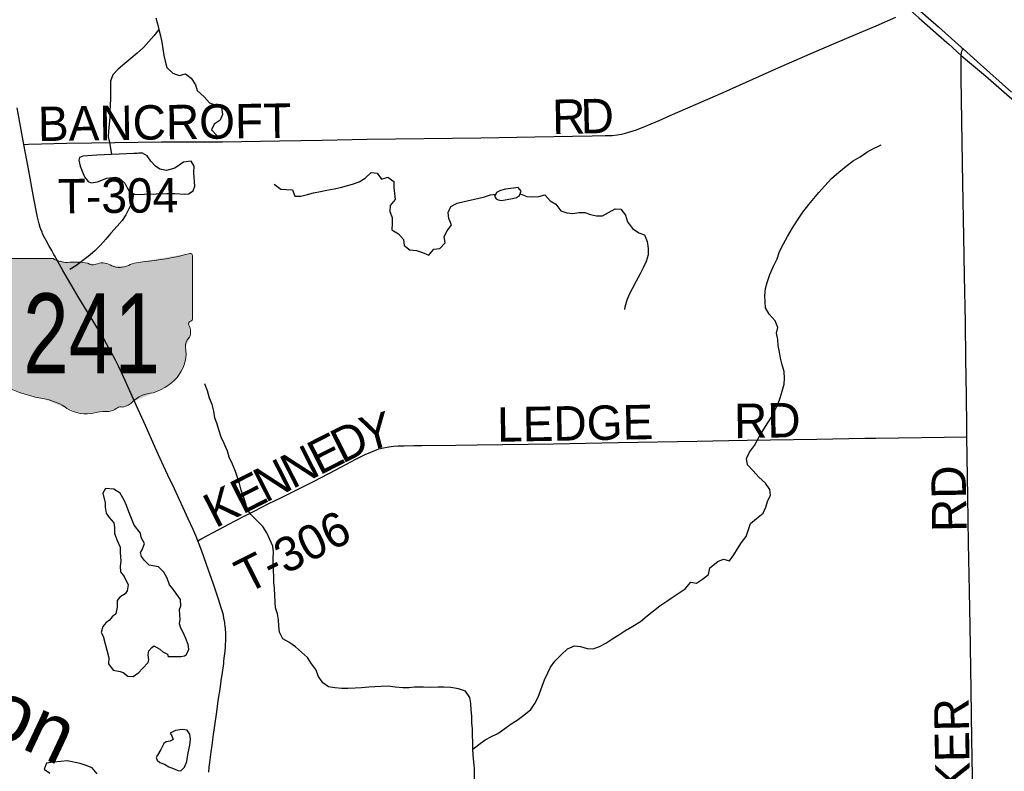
# Model space of a CAD drawing. Header units: feet. Extents: x 2113747 to 2516209, y 960708 to 1356798.
# Tile 250 of 253: x 2369266 to 2377840, y 1211992 to 1218537. Entities that reach past the tile are written whole.
import ezdxf
from ezdxf.enums import TextEntityAlignment as Align

# ---------------------------------------------------------------- set-up
doc = ezdxf.new("R2010")
doc.units = ezdxf.units.FT
doc.header["$LTSCALE"] = 50
doc.header["$MEASUREMENT"] = 0
for name, color, linetype in [('0_Xref', 7, 'Continuous'), ('GM_X_Minor_Lake', 5, 'Continuous'), ('GM_X_Minor_River', 5, 'Continuous'), ('GM_X_Minor_River_Text', 5, 'Continuous'), ('GM_X_State_Location', 251, 'Continuous'), ('GM_X_State_Route', 1, 'Continuous'), ('GM_X_State_Shield', 251, 'Continuous'), ('GM_X_Township_Road', 4, 'Continuous'), ('GM_X_Township_Road_Text', 4, 'Continuous'), ('GM_X_US_Route', 1, 'Continuous')]:
    doc.layers.add(name, color=color, linetype=linetype)
doc.styles.add('Styledgn030', font='dgn030.shx')
doc.styles.add('Styledgn031', font='dgn031.shx')

# ---------------------------------------------------------------- blocks, each defined once
blk = doc.blocks.new('DGN_COMPLEXSHAPE26')
at = {"layer": 'GM_X_State_Shield', "color": 7, "linetype": 'Continuous', "lineweight": 13}
for p, q in [((2253913.391959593, 1068058.400677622), (2253913.415836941, 1068058.431583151)), ((2253913.415836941, 1068058.431583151), (2253913.415836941, 1067001.796676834)), ((2253930.544773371, 1068076.611998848), (2253930.498353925, 1068076.647498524)), ((2254440.173030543, 1068076.611998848), (2253930.544773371, 1068076.611998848)), ((2254440.132412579, 1068076.647472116), (2254440.173030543, 1068076.611998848)), ((2255631.703880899, 1068120.446561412), (2255631.703909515, 1068120.446566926)), ((2255653.614022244, 1068102.797224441), (2255653.489807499, 1068102.89574423)), ((2255653.614022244, 1067550.058317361), (2255653.614022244, 1068102.797224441)), ((2254565.335047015, 1068042.872447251), (2254565.3350536, 1068042.872419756)), ((2254742.397642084, 1068037.27600108), (2254742.397641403, 1068037.276001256)), ((2254811.44375897, 1068025.984924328), (2254811.443759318, 1068025.984923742)), ((2254936.721756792, 1068020.388479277), (2254936.72176049, 1068020.388477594)), ((2255079.18591452, 1068009.097402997), (2255079.185906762, 1068009.097399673)), ((2255221.650064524, 1068048.468892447), (2255221.650061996, 1068048.468894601)), ((2255653.489809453, 1067550.154778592), (2255653.444428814, 1067550.193992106)), ((2255653.444428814, 1067550.193992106), (2255653.614022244, 1067550.058317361)), ((2255623.263286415, 1067497.366169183), (2255623.263286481, 1067497.366168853)), ((2255639.901969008, 1067532.298115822), (2255639.901969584, 1067532.298114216)), ((2255627.559823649, 1067390.44458091), (2255627.559824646, 1067390.44458191)), ((2255593.036767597, 1067306.105142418), (2255593.036765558, 1067306.105149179)), ((2253913.415836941, 1067001.796676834), (2253913.391960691, 1067001.759961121)), ((2253929.408809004, 1066983.550190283), (2253929.408805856, 1066983.550193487)), ((2253965.176551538, 1066985.53675305), (2253965.176551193, 1066985.536753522)), ((2254016.961140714, 1066963.052784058), (2254016.961146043, 1066963.052780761)), ((2255312.329628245, 1066906.793766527), (2255312.329623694, 1066906.793765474)), ((2254379.679369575, 1066850.534753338), (2254379.679377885, 1066850.534752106)), ((2255001.471339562, 1066777.486392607), (2255001.471339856, 1066777.486392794)), ((2255044.66285197, 1066783.082838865), (2255044.662852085, 1066783.082839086)), ((2255130.97049765, 1066828.050778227), (2255130.970502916, 1066828.050783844)), ((2254561.038513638, 1066771.791764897), (2254561.038520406, 1066771.791760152)), ((2254802.850685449, 1066732.420269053), (2254802.850682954, 1066732.420271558)), ((2254897.82678787, 1066743.711348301), (2254897.826787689, 1066743.711345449))]:
    blk.add_line(p, q, dxfattribs=at)
for centre, major_axis, ratio, start_param, end_param in [((2253933.349419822, 1068060.68153034), (20.16007925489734, 0), 0.7999999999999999, 1.712693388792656, 3.283489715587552), ((2254561.540602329, 1068199.276420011), (195.5418190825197, 0), 0.8, 4.042522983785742, 4.731795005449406), ((2255033.729366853, 1069517.165823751), (1845.463930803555, 0), 0.7999999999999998, 4.814394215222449, 5.04236883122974), ((2255634.312275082, 1068105.089596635), (19.37261066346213, 0), 0.8000000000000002, 6.141151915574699, 7.989035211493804), ((2254626.3745804, 1067483.405163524), (701.9928878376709, 0), 0.7999999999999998, 1.404757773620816, 1.657858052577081), ((2254785.743323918, 1068066.159270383), (56.41234975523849, 0), 0.8000000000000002, 3.836095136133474, 5.185414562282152), ((2254868.557770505, 1067944.032521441), (117.2862613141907, 0), 0.8, 0.9506229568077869, 2.079405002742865), ((2255019.940812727, 1068111.539496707), (141.0937808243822, 0), 0.7999999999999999, 4.081560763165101, 5.145722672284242), ((2255269.123298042, 1067753.883721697), (371.279033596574, 0), 0.7999999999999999, 1.699011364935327, 2.107814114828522), ((2255632.945926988, 1067547.92269507), (20.73248150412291, 0), 0.7999999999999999, 5.054540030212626, 6.418171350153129), ((2255649.138582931, 1067509.480333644), (29.98053553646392, 0), 0.8000000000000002, 1.88397791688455, 3.671072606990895), ((2255458.404835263, 1067439.610335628), (179.9733227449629, 0), 0.8, 5.934694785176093, 6.69594811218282), ((2255723.023545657, 1067318.743754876), (130.943300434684, 0), 0.8, 2.387723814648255, 3.262536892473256), ((2255137.109191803, 1067248.428082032), (461.5927149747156, 0), 0.8, 5.101752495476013, 6.440017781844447), ((2253933.531010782, 1066999.483740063), (20.33904953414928, 0), 0.7999999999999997, 3.001240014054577, 4.508300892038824), ((2253936.614784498, 1067107.58609186), (155.2122377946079, 0), 0.7999999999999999, 4.665945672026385, 4.897461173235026), ((2253968.370634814, 1066940.836831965), (55.9661222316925, 0), 0.8, 0.5192071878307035, 1.627899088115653), ((2254674.966976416, 1067890.179373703), (1332.681501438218, 0), 0.7999999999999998, 4.19599705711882, 4.488960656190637), ((2255331.73811977, 1066705.148731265), (252.8024227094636, 0), 0.8000000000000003, 1.647645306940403, 2.488433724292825), ((2254277.647415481, 1066527.099894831), (416.9697991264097, 0), 0.7999999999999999, 0.8235188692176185, 1.323587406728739), ((2254900.835682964, 1066856.465921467), (140.9753337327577, 0), 0.8000000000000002, 4.691043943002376, 5.507373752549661), ((2255028.362028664, 1066754.131315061), (39.69118109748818, 0), 0.8000000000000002, 1.147584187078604, 2.315151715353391), ((2255011.437686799, 1066899.387830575), (149.1295288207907, 0), 0.7999999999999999, 4.937068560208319, 5.642249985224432), ((2254728.624704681, 1066935.594176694), (264.5920041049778, 0), 0.8, 4.026481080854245, 4.996735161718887), ((2254881.507114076, 1066570.273064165), (217.411227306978, 0), 0.8, 1.495662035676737, 1.9409797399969)]:
    blk.add_ellipse(centre, major_axis=major_axis, ratio=ratio, start_param=start_param, end_param=end_param, dxfattribs=at)
blk = doc.blocks.new('M1-H5_312')
at = {"layer": 'GM_X_State_Shield', "linetype": 'Continuous', "true_color": 0x1e0000}
h = blk.add_hatch(color=18, dxfattribs=at)
edge = h.paths.add_edge_path(flags=0)
edge.add_line((889.4390935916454, 89.69038223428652), (889.4390935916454, 642.4292893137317))
edge.add_line((889.4390935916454, 642.4292893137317), (889.314878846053, 642.5278091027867))
edge.add_ellipse((870.1373464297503, 644.7216615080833), major_axis=(19.37261066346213, 0), ratio=0.8000000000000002, start_angle=351.8620861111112, end_angle=457.738)
edge.add_line((867.5289522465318, 660.0786262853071), (867.5289808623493, 660.0786317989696))
edge.add_ellipse((269.5544382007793, 2056.797888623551), major_axis=(1845.463930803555, 0), ratio=0.7999999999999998, start_angle=635.8444694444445, end_angle=648.9064527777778, ccw=False)
edge.add_line((457.4751358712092, 588.1009573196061), (457.4751333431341, 588.1009594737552))
edge.add_ellipse((504.9483693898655, 293.515786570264), major_axis=(371.279033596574, 0), ratio=0.7999999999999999, start_angle=97.34618055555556, end_angle=120.7688527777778)
edge.add_line((315.0109858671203, 548.7294678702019), (315.0109781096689, 548.729464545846))
edge.add_ellipse((255.7658840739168, 651.1715615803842), major_axis=(141.0937808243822, 0), ratio=0.7999999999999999, start_angle=593.8562055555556, end_angle=654.8281916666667, ccw=False)
edge.add_line((172.5468281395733, 560.0205441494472), (172.5468318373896, 560.0205424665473))
edge.add_ellipse((104.3828418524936, 483.664586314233), major_axis=(117.2862613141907, 0), ratio=0.8, start_angle=54.46668333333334, end_angle=119.1411305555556)
edge.add_line((47.26883031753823, 565.6169892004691), (47.26883066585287, 565.6169886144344))
edge.add_ellipse((21.5683952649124, 605.7913352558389), major_axis=(56.41234975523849, 0), ratio=0.8000000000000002, start_angle=579.7920611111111, end_angle=657.1023694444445, ccw=False)
edge.add_line((-21.77728656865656, 576.9080659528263), (-21.77728724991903, 576.9080661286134))
edge.add_ellipse((-137.8003482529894, 23.03722839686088), major_axis=(701.9928878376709, 0), ratio=0.7999999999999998, start_angle=80.48669166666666, end_angle=94.98826944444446)
edge.add_line((-198.8398816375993, 582.5045121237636), (-198.8398750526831, 582.5044846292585))
edge.add_ellipse((-202.6343263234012, 738.9084848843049), major_axis=(195.5418190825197, 0), ratio=0.8, start_angle=591.6195055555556, end_angle=631.1118833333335, ccw=False)
edge.add_line((-324.042516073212, 616.2795369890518), (-324.0018981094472, 616.2440637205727))
edge.add_line((-324.0018981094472, 616.2440637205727), (-833.6301552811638, 616.2440637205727))
edge.add_line((-833.6301552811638, 616.2440637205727), (-833.676574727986, 616.2795633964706))
edge.add_ellipse((-830.8255088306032, 600.313595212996), major_axis=(20.16007925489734, 0), ratio=0.7999999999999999, start_angle=98.13010277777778, end_angle=188.1301027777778)
edge.add_line((-850.7829690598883, 598.0327424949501), (-850.7590917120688, 598.0636480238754))
edge.add_line((-850.7590917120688, 598.0636480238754), (-850.7590917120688, -458.5712582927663))
edge.add_line((-850.7590917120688, -458.5712582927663), (-850.782967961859, -458.6079740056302))
edge.add_ellipse((-830.6439178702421, -460.8841950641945), major_axis=(20.33904953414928, 0), ratio=0.7999999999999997, start_angle=171.9583861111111, end_angle=258.3066138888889)
edge.add_line((-834.7661196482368, -476.8177448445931), (-834.7661227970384, -476.817741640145))
edge.add_ellipse((-827.5601441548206, -352.7818432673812), major_axis=(155.2122377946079, 0), ratio=0.7999999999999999, start_angle=267.3389944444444, end_angle=280.6038555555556)
edge.add_line((-798.998377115, -474.8311820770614), (-798.9983774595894, -474.831181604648))
edge.add_ellipse((-795.8042938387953, -519.5311031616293), major_axis=(55.96612223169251, 0), ratio=0.8, start_angle=389.74838055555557, end_angle=453.27174722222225, ccw=False)
edge.add_line((-747.2137879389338, -497.3151510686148), (-747.213782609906, -497.315154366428))
edge.add_ellipse((-89.20795223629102, 429.8114385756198), major_axis=(1332.681501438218, 0), ratio=0.7999999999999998, start_angle=240.4129222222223, end_angle=257.1985000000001)
edge.add_line((-384.4955590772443, -609.8331817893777), (-384.4955507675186, -609.8331830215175))
edge.add_ellipse((-486.5275131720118, -933.2680402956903), major_axis=(416.9697991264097, 0), ratio=0.7999999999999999, start_angle=407.18415555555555, end_angle=435.83597222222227, ccw=False)
edge.add_line((-203.1364150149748, -688.5761702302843), (-203.136408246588, -688.57617497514))
edge.add_ellipse((-35.55022397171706, -524.7737584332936), major_axis=(264.5920041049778, 0), ratio=0.8, start_angle=230.7003722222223, end_angle=286.2918361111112)
edge.add_line((38.67575679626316, -727.9476660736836), (38.67575430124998, -727.9476635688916))
edge.add_ellipse((117.3321854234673, -890.0948709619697), major_axis=(217.411227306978, 0), ratio=0.8, start_angle=445.6951222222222, end_angle=471.2099472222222, ccw=False)
edge.add_line((133.6518592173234, -716.6565868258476), (133.6518590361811, -716.6565896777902))
edge.add_ellipse((136.6607543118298, -603.9020136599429), major_axis=(140.9753337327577, 0), ratio=0.8000000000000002, start_angle=268.7770194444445, end_angle=315.5492722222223)
edge.add_line((237.2964109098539, -682.8815425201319), (237.2964112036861, -682.8815423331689))
edge.add_ellipse((264.1871000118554, -706.236620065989), major_axis=(39.69118109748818, 0), ratio=0.8000000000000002, start_angle=425.7517305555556, end_angle=492.64842222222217, ccw=False)
edge.add_line((280.4879233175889, -677.2850962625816), (280.4879234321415, -677.285096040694))
edge.add_ellipse((247.2627581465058, -560.9801045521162), major_axis=(149.1295288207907, 0), ratio=0.7999999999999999, start_angle=282.8731916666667, end_angle=323.2771111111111)
edge.add_line((366.7955689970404, -632.3171569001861), (366.7955742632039, -632.317151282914))
edge.add_ellipse((567.5631911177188, -755.2192038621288), major_axis=(252.8024227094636, 0), ratio=0.8000000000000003, start_angle=454.40312222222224, end_angle=502.57675, ccw=False)
edge.add_line((548.1546995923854, -553.5741685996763), (548.154695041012, -553.574169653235))
edge.add_ellipse((372.9342631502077, -211.9398530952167), major_axis=(461.5927149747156, 0), ratio=0.8, start_angle=292.3088861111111, end_angle=368.9858388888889)
edge.add_line((828.861838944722, -154.2627927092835), (828.8618369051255, -154.2627859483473))
edge.add_ellipse((958.8486170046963, -141.6241802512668), major_axis=(130.943300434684, 0), ratio=0.8, start_angle=496.8064972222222, end_angle=546.9295944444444, ccw=False)
edge.add_line((863.3848949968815, -69.92335421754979), (863.3848959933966, -69.92335321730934))
edge.add_ellipse((694.2299066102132, -20.75759949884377), major_axis=(179.9733227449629, 0), ratio=0.8, start_angle=340.032963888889, end_angle=383.6495666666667)
edge.add_line((859.0883577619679, 36.99823405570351), (859.0883578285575, 36.99823372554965))
edge.add_ellipse((884.9636542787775, 49.11239851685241), major_axis=(29.98053553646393, 0), ratio=0.8000000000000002, start_angle=467.94398333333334, end_angle=570.3369666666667, ccw=False)
edge.add_line((875.7270403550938, 71.93018069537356), (875.7270409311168, 71.93017908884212))
edge.add_ellipse((868.7709983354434, 87.5547599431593), major_axis=(20.73248150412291, 0), ratio=0.7999999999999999, start_angle=289.6038111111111, end_angle=367.7341305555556)
edge.add_line((889.3148808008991, 89.78684346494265), (889.2695001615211, 89.82605697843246))
edge.add_line((889.2695001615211, 89.82605697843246), (889.4390935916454, 89.69038223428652))
at = {"layer": 'GM_X_State_Shield', "color": 7, "linetype": 'Continuous', "lineweight": 13}
blk.add_blockref('DGN_COMPLEXSHAPE26', (-2254764.174928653, -1067460.367935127), dxfattribs=at)
at = {"layer": 'GM_X_State_Shield', "color": 9, "linetype": 'Continuous', "lineweight": 13, "style": 'Styledgn030', "width": 0.7679984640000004}
blk.add_text('241', height=696.0951421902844, dxfattribs=at).set_placement((11.35884002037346, -384.0604357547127), align=Align.CENTER)
blk = doc.blocks.new('POR')
at = {"layer": 'GM_X_Minor_Lake'}
for p, q in [((2370258.299999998, 1217371.05), (2369937.969999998, 1217358.41)), ((2373461.929999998, 1216963.64), (2373557.919999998, 1216980.47)), ((2369991.769999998, 1213169.35), (2370043.379999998, 1212979.17)), ((2370494.459999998, 1212182.4), (2370464.829999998, 1212132))]:
    blk.add_line(p, q, dxfattribs=at)
at = {"layer": 'GM_X_Minor_Lake', "flags": 128}
for points in [[(2369937.969999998, 1217358.41), (2369815.869999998, 1217349.39), (2369785.929999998, 1217337.11), (2369780.119999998, 1217312.98), (2369792.549999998, 1217260.91), (2369808.909999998, 1217218.9), (2369829.329999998, 1217168.9), (2369861.719999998, 1217127.03), (2369887.849999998, 1217115.2), (2369943.839999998, 1217125.69), (2370025.689999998, 1217158.46), (2370099.729999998, 1217165.09), (2370131.839999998, 1217157.32), (2370180.249999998, 1217113.57), (2370204.649999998, 1217067.62), (2370224.929999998, 1217035.68), (2370275.179999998, 1217014.01), (2370349.249999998, 1217016.61), (2370453.359999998, 1217021.48), (2370547.479999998, 1217022.24), (2370617.569999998, 1217022.82), (2370701.719999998, 1217017.48), (2370735.739999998, 1217021.77), (2370777.599999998, 1217046.19), (2370791.279999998, 1217088.44), (2370782.349999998, 1217202.74), (2370783.899999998, 1217260.95), (2370757.509999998, 1217304.89), (2370693.489999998, 1217296.33), (2370617.799999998, 1217243.55), (2370543.869999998, 1217222.88), (2370485.699999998, 1217234.44), (2370447.439999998, 1217260.22), (2370407.039999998, 1217304.04), (2370376.609999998, 1217351.95), (2370334.359999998, 1217375.69), (2370302.319999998, 1217375.43), (2370288.329999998, 1217371.29), (2370258.299999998, 1217371.05)], [(2373557.919999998, 1216980.47), (2373591.899999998, 1216988.78), (2373617.799999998, 1217007.05), (2373627.629999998, 1217029.2), (2373633.509999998, 1217045.3), (2373605.229999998, 1217075.17), (2373565.219999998, 1217068.83), (2373497.199999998, 1217060.25), (2373451.219999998, 1217049.84), (2373417.319999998, 1217031.51), (2373411.419999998, 1217017.41), (2373399.559999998, 1216999.26), (2373413.749999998, 1216977.3), (2373431.839999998, 1216969.42), (2373461.929999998, 1216963.64)], [(2370043.379999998, 1212979.17), (2370039.799999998, 1212926.99), (2370080.279999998, 1212873.15), (2370140.459999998, 1212861.6), (2370166.579999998, 1212851.78), (2370208.899999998, 1212820.03), (2370252.969999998, 1212818.39), (2370302.749999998, 1212852.9), (2370336.519999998, 1212887.28), (2370384.149999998, 1212939.83), (2370389.969999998, 1212963.94), (2370385.619999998, 1213006.04), (2370391.349999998, 1213040.2), (2370415.129999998, 1213070.49), (2370435.049999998, 1213084.69), (2370485.349999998, 1213055.01), (2370511.569999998, 1213033.15), (2370553.789999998, 1213013.43), (2370559.969999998, 1212991.42), (2370588.009999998, 1212991.64), (2370624.059999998, 1212991.94), (2370672.119999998, 1212992.33), (2370702.129999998, 1212996.59), (2370718.029999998, 1213010.76), (2370737.679999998, 1213057.06), (2370733.349999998, 1213097.16), (2370712.899999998, 1213149.15), (2370688.449999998, 1213201.11), (2370670.119999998, 1213239.08), (2370657.799999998, 1213275.09), (2370663.479999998, 1213315.26), (2370659.159999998, 1213355.35), (2370658.779999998, 1213401.49), (2370668.539999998, 1213433.67), (2370666.089999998, 1213487.82), (2370629.619999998, 1213539.69), (2370601.279999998, 1213577.57), (2370568.929999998, 1213615.43), (2370550.409999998, 1213675.47), (2370521.949999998, 1213727.4), (2370475.519999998, 1213773.17), (2370393.289999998, 1213788.54), (2370352.909999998, 1213828.34), (2370326.609999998, 1213862.23), (2370318.299999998, 1213898.28), (2370332.139999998, 1213920.46), (2370353.729999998, 1213974.81), (2370323.249999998, 1214028.73), (2370316.949999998, 1214064.8), (2370262.319999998, 1214134.57), (2370239.809999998, 1214192.57), (2370215.319999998, 1214250.56), (2370194.829999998, 1214306.57), (2370174.419999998, 1214354.56), (2370141.899999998, 1214414.49), (2370085.539999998, 1214448.14), (2370013.399999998, 1214453.57), (2369989.679999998, 1214415.25), (2370010.399999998, 1214329.14), (2370010.709999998, 1214291.03), (2370019.139999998, 1214238.93), (2370043.469999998, 1214203.01), (2370085.899999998, 1214157.21), (2370092.239999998, 1214115.13), (2370090.659999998, 1214062.95), (2370115.179999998, 1214002.96), (2370139.699999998, 1213942.97), (2370140.059999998, 1213898.84), (2370146.679999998, 1213822.65), (2370141.039999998, 1213778.47), (2370143.429999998, 1213730.34), (2370175.799999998, 1213688.47), (2370210.439999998, 1213616.52), (2370200.839999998, 1213564.28), (2370185.039999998, 1213538.07), (2370137.209999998, 1213509.6), (2370115.419999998, 1213479.32), (2370113.889999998, 1213421.13), (2370102.319999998, 1213364.86), (2370070.519999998, 1213336.51), (2370044.729999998, 1213306.21), (2370018.839999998, 1213287.94), (2369989.079999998, 1213253.59), (2369975.479999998, 1213201.31), (2369991.769999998, 1213169.35)], [(2370464.829999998, 1212132), (2370454.979999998, 1212111.86), (2370463.179999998, 1212087.85), (2370485.379999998, 1212067.97), (2370527.539999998, 1212054.27), (2370565.789999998, 1212030.51), (2370611.999999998, 1212012.84), (2370644.149999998, 1211999.05), (2370670.199999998, 1211997.26), (2370701.999999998, 1212027.62), (2370721.619999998, 1212077.93), (2370733.029999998, 1212152.24), (2370748.489999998, 1212220.58), (2370754.069999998, 1212272.79), (2370747.709999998, 1212316.86), (2370723.399999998, 1212350.77), (2370679.289999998, 1212356.43), (2370623.289999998, 1212347.95), (2370577.429999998, 1212323.5), (2370591.619999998, 1212301.56), (2370601.899999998, 1212269.54), (2370575.979999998, 1212255.28), (2370541.979999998, 1212248.99), (2370520.069999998, 1212234.77), (2370494.459999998, 1212182.4)]]:
    blk.add_lwpolyline(points, dxfattribs=at)
at = {"layer": 'GM_X_Minor_River', "flags": 128}
for points in [[(2370451.109999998, 1218554.57), (2370465.559999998, 1218500.51), (2370477.969999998, 1218450.44), (2370492.429999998, 1218396.38), (2370504.879999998, 1218342.3), (2370521.829999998, 1218226.05), (2370532.239999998, 1218175.96), (2370546.689999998, 1218121.9), (2370599.169999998, 1218070.15), (2370653.389999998, 1218052.53), (2370709.349999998, 1218067.03), (2370759.729999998, 1218027.31), (2370796.249999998, 1217969.41), (2370810.669999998, 1217919.36), (2370871.179999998, 1217865.67), (2370917.669999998, 1217811.87), (2370973.899999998, 1217792.26), (2371024.129999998, 1217772.59), (2371032.619999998, 1217712.46), (2371010.989999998, 1217662.13), (2370959.199999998, 1217627.59), (2370935.559999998, 1217577.23)], [(2370477.969999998, 1218450.44), (2370434.349999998, 1218395.91), (2370343.039999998, 1218294.82), (2370287.359999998, 1218244.21), (2370233.649999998, 1218199.62), (2370181.929999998, 1218155.05), (2370124.239999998, 1218106.42), (2370076.579999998, 1218055.87), (2370056.989999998, 1218001.52), (2370055.399999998, 1217949.34), (2370056.229999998, 1217845), (2370052.629999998, 1217794.8), (2370051.059999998, 1217740.61), (2370051.509999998, 1217684.42), (2370045.989999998, 1217624.17), (2370038.419999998, 1217567.93), (2370036.829999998, 1217517.75), (2370049.239999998, 1217467.68), (2370057.649999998, 1217417.58), (2370065.149999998, 1217363.43)], [(2370935.559999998, 1217577.23), (2370986.049999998, 1217525.47), (2370990.089999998, 1217521.49)], [(2376276.809999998, 1217090.83), (2376336.379999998, 1217153.52), (2376400.039999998, 1217208.22), (2376463.699999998, 1217260.91), (2376523.419999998, 1217307.54), (2376583.209999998, 1217344.15), (2376642.969999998, 1217384.77), (2376694.829999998, 1217411.27), (2376748.679999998, 1217439.8), (2376766.629999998, 1217447.97)], [(2371482.099999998, 1217104.08), (2371538.499999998, 1217062.4), (2371588.599999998, 1217058.8), (2371640.699999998, 1217055.2), (2371661.159999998, 1217001.2), (2371715.249999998, 1216999.62), (2371771.189999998, 1217016.14), (2371825.139999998, 1217030.62), (2371885.149999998, 1217041.14), (2371939.129999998, 1217051.62), (2372003.119999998, 1217064.17), (2372059.099999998, 1217076.66), (2372111.049999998, 1217091.14), (2372165.009999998, 1217105.62), (2372220.939999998, 1217124.13), (2372274.759999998, 1217156.68), (2372326.439999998, 1217205.26), (2372378.529999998, 1217201.66), (2372417.009999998, 1217149.81), (2372472.949999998, 1217166.31), (2372523.319999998, 1217128.6), (2372523.749999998, 1217074.42), (2372530.179999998, 1217022.29), (2372534.589999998, 1216972.17), (2372490.949999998, 1216919.64), (2372489.359999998, 1216867.45), (2372509.819999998, 1216813.44), (2372510.229999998, 1216761.27), (2372506.659999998, 1216707.06), (2372563.009999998, 1216673.41), (2372607.489999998, 1216621.6), (2372613.899999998, 1216571.49), (2372664.269999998, 1216533.77), (2372722.389999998, 1216528.23), (2372772.609999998, 1216510.57), (2372828.869999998, 1216486.94), (2372872.519999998, 1216537.47), (2372924.539999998, 1216543.91), (2372970.199999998, 1216594.45), (2372961.759999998, 1216648.55), (2372987.389999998, 1216698.92), (2373025.039999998, 1216749.4), (2373002.559999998, 1216805.4), (2372996.139999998, 1216857.53), (2373019.749999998, 1216909.89), (2373075.589999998, 1216940.44), (2373137.559999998, 1216952.99), (2373199.539999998, 1216967.53), (2373253.509999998, 1216980.02), (2373313.479999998, 1216994.54), (2373365.419999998, 1217011.02), (2373412.349999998, 1217018.83)], [(2373212.139999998, 1212184.49), (2373263.859999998, 1212227.04), (2373319.629999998, 1212265.6), (2373375.449999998, 1212296.14), (2373429.309999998, 1212322.67), (2373491.049999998, 1212365.29), (2373544.789999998, 1212405.85), (2373598.619999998, 1212436.38), (2373656.329999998, 1212480.98), (2373717.999999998, 1212531.64), (2373751.639999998, 1212582.06), (2373779.209999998, 1212638.46), (2373816.479999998, 1212735.05), (2373836.079999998, 1212787.36), (2373863.609999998, 1212849.78), (2373889.239999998, 1212900.14), (2373926.869999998, 1212952.6), (2373984.479999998, 1213009.24), (2374036.149999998, 1213059.81), (2374098.029999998, 1213084.39), (2374150.149999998, 1213078.8), (2374208.369999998, 1213061.21), (2374258.449999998, 1213059.62), (2374314.359999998, 1213080.13), (2374370.199999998, 1213108.67), (2374429.969999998, 1213147.28), (2374481.779999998, 1213179.79), (2374535.549999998, 1213216.34), (2374605.339999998, 1213255.03), (2374671.099999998, 1213295.69), (2374730.769999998, 1213346.32), (2374784.499999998, 1213388.89), (2374840.219999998, 1213433.48), (2374899.959999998, 1213474.08), (2374955.749999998, 1213510.65), (2375007.519999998, 1213547.18), (2375061.329999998, 1213579.71), (2375108.919999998, 1213638.28), (2375159.049999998, 1213630.67), (2375212.849999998, 1213665.2), (2375264.589999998, 1213705.75), (2375274.129999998, 1213764.01), (2375343.789999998, 1213818.74), (2375395.679999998, 1213839.22), (2375445.859999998, 1213825.59), (2375483.499999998, 1213878.06), (2375517.139999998, 1213928.49), (2375550.719999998, 1213984.93), (2375592.359999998, 1214037.44), (2375609.959999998, 1214089.74), (2375629.499999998, 1214150.08), (2375683.209999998, 1214194.67), (2375740.929999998, 1214239.26), (2375762.529999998, 1214291.61), (2375778.149999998, 1214341.89), (2375803.749999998, 1214396.26), (2375797.329999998, 1214446.38), (2375758.849999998, 1214500.24), (2375702.329999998, 1214553.95), (2375653.829999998, 1214609.73), (2375603.349999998, 1214659.48), (2375594.879999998, 1214715.59), (2375620.469999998, 1214771.98), (2375664.059999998, 1214830.52), (2375703.559999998, 1214899.05), (2375737.139999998, 1214957.51), (2375774.699999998, 1215018.01), (2375810.289999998, 1215074.48), (2375839.919999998, 1215126.88), (2375871.409999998, 1215195.36), (2375887.029999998, 1215245.64), (2375906.599999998, 1215301.99), (2375924.139999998, 1215362.32), (2375925.729999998, 1215412.5), (2375923.239999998, 1215474.68), (2375906.769999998, 1215530.72), (2375892.259999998, 1215590.8), (2375881.829999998, 1215642.89), (2375871.359999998, 1215698.98), (2375866.929999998, 1215753.12), (2375856.479999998, 1215807.21), (2375868.089999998, 1215857.47), (2375845.609999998, 1215913.47), (2375793.059999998, 1215973.24), (2375760.589999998, 1216027.15), (2375758.159999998, 1216079.31), (2375753.739999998, 1216131.44), (2375761.239999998, 1216195.7), (2375774.819999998, 1216249.99), (2375798.299999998, 1216318.41), (2375829.769999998, 1216390.9), (2375861.299999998, 1216455.37), (2375882.829999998, 1216517.74), (2375918.329999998, 1216586.26), (2375951.869999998, 1216648.74), (2375993.379999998, 1216719.31), (2376038.859999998, 1216791.91), (2376086.369999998, 1216860.53), (2376137.899999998, 1216929.17), (2376223.189999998, 1217032.2), (2376276.809999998, 1217090.83)], [(2370256.619999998, 1217022.01), (2370245.659999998, 1216949.55), (2370220.059999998, 1216895.17), (2370190.469999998, 1216838.74), (2370156.829999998, 1216788.3), (2370113.169999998, 1216737.78), (2370059.579999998, 1216677.14), (2370015.929999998, 1216626.62), (2369970.289999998, 1216574.08), (2369920.629999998, 1216523.52), (2369860.939999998, 1216474.87), (2369753.439999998, 1216393.74), (2369703.639999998, 1216361.22)], [(2373624.199999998, 1217021.46), (2373681.959999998, 1216997.53), (2373734.059999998, 1216993.95), (2373786.089999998, 1216998.38), (2373838.049999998, 1217012.85), (2373884.539999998, 1216959.05), (2373934.849999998, 1216929.36), (2373977.349999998, 1216873.51), (2374029.579999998, 1216853.87), (2374081.689999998, 1216850.28), (2374135.689999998, 1216858.75), (2374185.769999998, 1216857.14), (2374235.959999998, 1216841.5), (2374288.129999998, 1216829.88), (2374342.219999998, 1216828.31), (2374394.069999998, 1216856.82), (2374449.879999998, 1216889.39), (2374499.979999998, 1216885.78), (2374540.449999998, 1216833.94), (2374558.919999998, 1216777.9), (2374601.459999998, 1216718.05), (2374655.819999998, 1216682.37), (2374706.049999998, 1216662.71), (2374730.539999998, 1216604.71), (2374737.029999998, 1216544.57), (2374737.469999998, 1216490.4), (2374719.909999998, 1216432.07), (2374694.319999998, 1216375.67), (2374668.699999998, 1216323.29), (2374633.159999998, 1216260.8), (2374599.649999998, 1216194.31), (2374574.009999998, 1216143.94), (2374552.389999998, 1216093.6), (2374534.829999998, 1216035.26), (2374533.009999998, 1216013.18)], [(2373226.469999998, 1211901.75), (2373225.489999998, 1212020.1), (2373221.069999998, 1212072.21), (2373214.549999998, 1212134.35), (2373212.139999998, 1212184.49), (2373211.619999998, 1212248.67), (2373209.179999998, 1212300.81), (2373208.699999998, 1212360.99), (2373204.249999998, 1212415.11), (2373201.769999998, 1212473.27), (2373197.329999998, 1212527.4), (2373194.869999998, 1212583.55), (2373186.439999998, 1212635.64), (2373147.929999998, 1212691.5), (2373085.679999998, 1212711.05), (2373021.519999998, 1212720.56), (2372959.389999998, 1212726.08), (2372909.319999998, 1212725.67), (2372841.249999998, 1212723.1), (2372781.149999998, 1212724.62), (2372705.049999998, 1212724.01), (2372653.029999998, 1212719.57), (2372600.959999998, 1212719.14), (2372534.819999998, 1212724.63), (2372474.679999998, 1212732.16), (2372414.599999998, 1212731.68), (2372358.539999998, 1212729.21), (2372306.509999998, 1212724.77), (2372242.469999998, 1212718.23), (2372188.419999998, 1212715.79), (2372124.349999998, 1212713.27), (2372070.279999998, 1212712.82), (2372010.139999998, 1212720.36), (2371955.999999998, 1212727.94), (2371905.659999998, 1212761.64), (2371869.159999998, 1212817.51), (2371844.639999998, 1212877.49), (2371806.169999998, 1212929.34), (2371771.679999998, 1212983.22), (2371719.229999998, 1213030.95), (2371666.799999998, 1213074.66), (2371608.379999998, 1213116.31), (2371558.069999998, 1213145.99), (2371529.559999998, 1213203.94), (2371523.129999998, 1213256.05), (2371518.679999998, 1213310.18), (2371510.249999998, 1213362.28), (2371493.809999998, 1213414.31), (2371489.379999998, 1213466.44), (2371488.919999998, 1213522.61), (2371484.429999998, 1213582.75), (2371479.989999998, 1213636.89), (2371479.579999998, 1213687.05), (2371475.149999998, 1213739.17), (2371474.319999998, 1213841.49), (2371475.819999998, 1213903.69), (2371471.409999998, 1213953.81), (2371442.899999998, 1214011.76), (2371416.409999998, 1214067.72), (2371381.909999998, 1214123.62), (2371331.429999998, 1214175.37), (2371278.939999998, 1214227.11), (2371246.479999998, 1214279.02), (2371232.049999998, 1214329.06), (2371213.579999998, 1214385.08), (2371193.089999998, 1214441.1), (2371178.619999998, 1214497.15), (2371162.179999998, 1214549.18), (2371143.719999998, 1214603.21), (2371119.169999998, 1214667.21), (2371090.649999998, 1214727.18), (2371074.189999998, 1214781.21), (2371045.619999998, 1214847.19), (2371021.129999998, 1214903.17), (2370998.599999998, 1214965.19), (2370984.179999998, 1215015.24), (2370965.709999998, 1215071.26), (2370957.229999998, 1215129.39), (2370940.749999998, 1215185.43), (2370918.279999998, 1215241.42), (2370901.739999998, 1215305.5), (2370881.279999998, 1215357.5), (2370877.209999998, 1215367.5)], [(2369939.439999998, 1211969.23), (2369896.959999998, 1212021.04), (2369844.709999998, 1212042.68), (2369792.499999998, 1212060.31), (2369680.149999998, 1212083.46), (2369624.129999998, 1212076.98), (2369558.079999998, 1212072.43), (2369498.079999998, 1212061.91), (2369478.469999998, 1212011.6), (2369528.819999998, 1211975.9)]]:
    blk.add_lwpolyline(points, dxfattribs=at)
at = {"layer": 'GM_X_State_Route', "flags": 128}
for points in [[(2369302.11834163, 1217450.780316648), (2369242.964916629, 1217768.135324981)], [(2371041.982110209, 1212931.968979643), (2371044.83139163, 1212955.218441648), (2371049.55579163, 1212996.688174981), (2371053.78806663, 1213039.240583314), (2371056.839241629, 1213076.609274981), (2371058.184383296, 1213094.358583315), (2371060.120074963, 1213132.711524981), (2371060.710624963, 1213157.744283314), (2371060.38254163, 1213180.513266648), (2371060.38254163, 1213189.601174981), (2371059.660758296, 1213204.922666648), (2371058.643699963, 1213222.770399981), (2371057.101708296, 1213240.257241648), (2371056.15026663, 1213248.721791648), (2371050.671274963, 1213289.043233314), (2371044.33926663, 1213325.919799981), (2371039.089933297, 1213351.149408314), (2371034.29991663, 1213371.621808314), (2371028.919349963, 1213390.978724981), (2371021.209391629, 1213415.388124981), (2370996.50471663, 1213491.503458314), (2370949.916883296, 1213630.381133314), (2370910.710924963, 1213742.618441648), (2370851.557499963, 1213907.775591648), (2370828.29639163, 1213969.881766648), (2370816.124499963, 1214000.196666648), (2370801.656024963, 1214036.220216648), (2370775.114083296, 1214099.212216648), (2370734.10366663, 1214191.338016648), (2370613.172149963, 1214450.884741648), (2370556.873049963, 1214570.996049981), (2370503.756358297, 1214683.069316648), (2370444.63574163, 1214811.382708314), (2370360.08866663, 1215002.458441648), (2370283.51401663, 1215175.916099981), (2370156.74261663, 1215454.557274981), (2370128.921149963, 1215513.809124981), (2370096.736174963, 1215579.196133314), (2370059.958033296, 1215647.962399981), (2370043.324208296, 1215678.014833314), (2370022.58934163, 1215714.694549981), (2369991.48704163, 1215768.434599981), (2369973.803349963, 1215797.666824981), (2369781.15281663, 1216116.006083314), (2369640.372258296, 1216351.930808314), (2369567.865841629, 1216483.557841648), (2369562.518083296, 1216493.301916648), (2369544.407883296, 1216526.044633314), (2369519.670399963, 1216570.762391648), (2369495.162574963, 1216615.545766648), (2369485.024799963, 1216634.279324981), (2369474.06681663, 1216656.228099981), (2369464.51959163, 1216676.339608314), (2369460.352933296, 1216685.493133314), (2369449.493374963, 1216712.494391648), (2369444.24404163, 1216727.356566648), (2369434.59839163, 1216758.688524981), (2369428.233574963, 1216782.113674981), (2369420.097108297, 1216816.529616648), (2369413.92914163, 1216845.433758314), (2369389.91344163, 1216978.635591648), (2369338.994908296, 1217253.175724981), (2369302.11834163, 1217450.780316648)], [(2370911.695174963, 1211984.879174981), (2370916.550808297, 1212027.234733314), (2370921.472058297, 1212069.491866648), (2370933.676758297, 1212160.502183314), (2370941.28829163, 1212218.966633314), (2370954.149158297, 1212312.896891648), (2370978.78821663, 1212491.210183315), (2370997.88266663, 1212627.561616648), (2371010.218599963, 1212708.565391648), (2371021.275008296, 1212779.857899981), (2371031.281549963, 1212853.151716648), (2371039.286783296, 1212909.975749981), (2371041.982110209, 1212931.968979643)]]:
    blk.add_lwpolyline(points, dxfattribs=at)
at = {"layer": 'GM_X_Township_Road', "flags": 128}
for points in [[(2369302.11834163, 1217450.780316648), (2369341.324299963, 1217452.223883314), (2369455.792574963, 1217456.521774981), (2369563.403908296, 1217459.015208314), (2369674.65696663, 1217461.607066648), (2369889.945249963, 1217464.264541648), (2370500.278674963, 1217473.516491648), (2371030.46134163, 1217474.730399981), (2371527.50759163, 1217481.849808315), (2371898.340183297, 1217487.394416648), (2372292.630733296, 1217495.826158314), (2373282.490958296, 1217508.096474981), (2373750.665874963, 1217516.954724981), (2374078.322699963, 1217521.646316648), (2374251.386658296, 1217525.222424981), (2374362.967799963, 1217527.912708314), (2374425.270824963, 1217529.225041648), (2374467.85604163, 1217533.424508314), (2374506.865149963, 1217539.822133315), (2374542.16691663, 1217548.122641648), (2374579.994924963, 1217559.474324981), (2374635.736283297, 1217579.388983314), (2374730.322708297, 1217617.052949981), (2374833.078408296, 1217660.130291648), (2374928.649083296, 1217703.502908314), (2375392.427683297, 1217904.257099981), (2375851.153799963, 1218109.243566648), (2376148.987849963, 1218238.409974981), (2376311.520333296, 1218308.980699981), (2376489.374308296, 1218385.161649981), (2376722.641558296, 1218485.030216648), (2376895.541474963, 1218559.603558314)], [(2377463.978658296, 1218226.402124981), (2377465.586266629, 1218250.745908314), (2377468.440591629, 1218262.917799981), (2377474.542941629, 1218275.483391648), (2377481.03899163, 1218284.407258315)], [(2377512.895883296, 1214906.133174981), (2377512.830266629, 1214908.593799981), (2377512.338141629, 1214992.156624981), (2377511.157041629, 1215263.678391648), (2377507.548124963, 1215420.436608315), (2377504.85784163, 1215581.033399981), (2377501.577008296, 1215898.913341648), (2377494.293558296, 1216307.606749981), (2377487.23976663, 1216649.371158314), (2377478.808024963, 1217114.035583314), (2377472.935333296, 1217471.023058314), (2377467.882849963, 1217837.918649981), (2377463.71619163, 1218032.964191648), (2377463.781808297, 1218119.840658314), (2377463.978658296, 1218226.402124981)], [(2373249.930454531, 1214834.438393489), (2373915.560558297, 1214845.142483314), (2374478.387516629, 1214856.133274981), (2375164.80346663, 1214867.714616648), (2375302.631274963, 1214870.437708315), (2375440.426274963, 1214873.127991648), (2375601.12149163, 1214875.555808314), (2376207.288258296, 1214884.971799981), (2376626.519822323, 1214892.212877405)], [(2376626.519822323, 1214892.212877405), (2376720.148124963, 1214893.830049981), (2377512.895883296, 1214906.133174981)], [(2377607.51511663, 1209181.603941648), (2377607.121416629, 1209209.359791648), (2377597.902274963, 1209820.546233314), (2377590.356358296, 1210302.894349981), (2377584.516474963, 1210631.108916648), (2377580.054541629, 1210936.193608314), (2377571.754033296, 1211438.292341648), (2377566.668741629, 1211786.159099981), (2377557.449599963, 1212271.788049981), (2377550.067724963, 1212698.230766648), (2377543.145166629, 1213262.599716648), (2377540.651733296, 1213406.923574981), (2377536.681924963, 1213560.794658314), (2377529.234433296, 1213977.624533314), (2377521.622899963, 1214384.447866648), (2377512.895883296, 1214906.133174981)], [(2370816.124499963, 1214000.196666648), (2370852.082433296, 1214019.225499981), (2371048.604349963, 1214123.195108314), (2371135.546433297, 1214169.192391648), (2371225.572499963, 1214216.337966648), (2371312.580199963, 1214261.613466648), (2371368.091899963, 1214289.927058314), (2371435.611449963, 1214323.588408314), (2371538.62961663, 1214374.277283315), (2371621.40504163, 1214414.106599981), (2371824.783899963, 1214516.304558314), (2372018.54991663, 1214617.780733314), (2372192.893399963, 1214709.315983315), (2372275.078274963, 1214750.457633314), (2372322.715974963, 1214772.406408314), (2372359.264458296, 1214787.071733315), (2372393.286699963, 1214799.046774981), (2372434.59239163, 1214809.611058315), (2372479.736658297, 1214817.977183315), (2372522.09221663, 1214823.193708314), (2372561.36379163, 1214825.916799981), (2372613.857124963, 1214827.458791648), (2372698.96194163, 1214827.950916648), (2372766.579916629, 1214828.213383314), (2373064.80766663, 1214831.461408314), (2373249.930454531, 1214834.438393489)]]:
    blk.add_lwpolyline(points, dxfattribs=at)
at = {"layer": 'GM_X_US_Route', "flags": 128}
for points in [[(2377062.470274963, 1218650.941958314), (2377265.619474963, 1218473.842574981), (2377467.521958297, 1218296.218258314), (2377481.03899163, 1218284.407258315), (2377632.81034163, 1218146.481024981), (2377901.149699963, 1217905.044499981)], [(2372806.623344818, 1222304.039782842), (2372843.15456663, 1222272.391408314), (2373028.226374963, 1222109.990158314), (2373349.05906663, 1221828.888358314), (2373647.647708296, 1221567.209091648), (2373831.308758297, 1221408.252716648), (2374050.665274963, 1221215.372524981), (2374312.771049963, 1220987.321799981), (2374476.189358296, 1220844.539933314), (2374522.449108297, 1220802.610883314), (2374670.90681663, 1220673.280433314), (2374868.609833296, 1220500.413324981), (2374994.232941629, 1220389.718008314), (2375127.566008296, 1220272.953149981), (2375283.569633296, 1220137.225074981), (2375495.872358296, 1219951.234633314), (2375865.753508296, 1219626.202474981), (2376056.107458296, 1219460.028266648), (2376333.436299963, 1219218.821399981), (2376508.370333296, 1219064.983124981), (2376751.31604163, 1218854.386433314), (2377015.68559163, 1218623.678233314), (2377096.78779163, 1218552.910658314), (2377338.826762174, 1218338.688338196)], [(2377338.826762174, 1218338.688338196), (2377352.856833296, 1218326.270691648), (2377463.978658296, 1218226.402124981), (2377537.600558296, 1218164.099099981), (2377675.690833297, 1218047.826366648), (2378090.749058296, 1217684.834966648), (2378370.440099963, 1217441.298708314), (2378445.24615182, 1217374.495523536)]]:
    blk.add_lwpolyline(points, dxfattribs=at)
at = {"color": 7, "linetype": 'Continuous', "lineweight": 0}
blk.add_blockref('M1-H5_312', (2369880.459397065, 1215841.270040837), dxfattribs=at)
at = {"layer": 'GM_X_Minor_River_Text', "insert": (2367719.338551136, 1212919.538340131), "char_height": 500.2679400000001, "attachment_point": 7, "rotation": 334.7960805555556, "line_spacing_factor": 0.8, "style": 'Styledgn031'}
blk.add_mtext('{\\Fdgn000|c0;\\C256;Nelson}', dxfattribs=at)
at = {"layer": 'GM_X_State_Location', "char_height": 1, "attachment_point": 5, "line_spacing_factor": 0.8, "style": 'Styledgn030'}
for s, insert in [('{\\Fdgn000|c0;\\C256;s}', (2369880.522202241, 1215841.270040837)), ('{\\Fdgn000|c0;\\C256;r}', (2369880.550278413, 1215841.270040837))]:
    blk.add_mtext(s, dxfattribs=dict(at, insert=insert))
at = {"layer": 'GM_X_State_Location', "insert": (2369527.228863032, 1215767.685111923), "char_height": 1, "attachment_point": 7, "rotation": 1e-05, "line_spacing_factor": 0.8, "style": 'Styledgn030'}
blk.add_mtext('{\\Fdgn000|c0;\\C256;282}', dxfattribs=at)
at = {"layer": 'GM_X_Township_Road_Text', "char_height": 300.0000000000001, "attachment_point": 7, "line_spacing_factor": 0.8, "style": 'Styledgn030'}
for s, insert, rotation in [('{\\Fdgn000|c0;\\C256;D}', (2374153.642070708, 1217545.314117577), 1.293655), ('{\\Fdgn000|c0;\\C256;BANCROFT}', (2369426.266609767, 1217475.175371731), 0.7704140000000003), ('{\\Fdgn000|c0;\\C256;R}', (2373904.899672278, 1217541.081380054), 0.9718819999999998), ('{\\Fdgn000|c0;\\C256;T-304}', (2369599.36825642, 1216845.22368039), 0.5606099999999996), ('{\\Fdgn000|c0;\\C256;RD}', (2375488.896513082, 1214892.282276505), 0.9872080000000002), ('{\\Fdgn000|c0;\\C256;Y}', (2372277.584107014, 1214773.431997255), 15.200801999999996), ('{\\Fdgn000|c0;\\C256;LEDGE}', (2373425.470172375, 1214857.170156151), 1.011824), ('{\\Fdgn000|c0;\\C256;D}', (2372074.605132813, 1214667.865976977), 26.597631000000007), ('{\\Fdgn000|c0;\\C256;E}', (2371875.485749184, 1214566.69067737), 26.934727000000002), ('{\\Fdgn000|c0;\\C256;N}', (2371640.092197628, 1214447.113974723), 26.932620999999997), ('{\\Fdgn000|c0;\\C256;N}', (2371404.714109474, 1214327.553384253), 26.93004), ('{\\Fdgn000|c0;\\C256;E}', (2371204.638915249, 1214225.904446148), 26.929192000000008), ('{\\Fdgn000|c0;\\C256;RD}', (2377511.914492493, 1214078.672619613), 90.985619), ('{\\Fdgn000|c0;\\C256;K}', (2370969.274650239, 1214106.334096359), 26.931592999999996), ('{\\Fdgn000|c0;\\C256;T-306}', (2371244.997627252, 1213530.202434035), 26.932238), ('{\\Fdgn000|c0;\\C256;FENSTERMAKER}', (2377586.557763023, 1209333.336251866), 90.947426)]:
    blk.add_mtext(s, dxfattribs=dict(at, insert=insert, rotation=rotation))

msp = doc.modelspace()

# ---------------------------------------------------------------- block references
at = {"layer": '0_Xref'}
msp.add_blockref('POR', (0, 0), dxfattribs=at)

doc.saveas('drawing.dxf')
